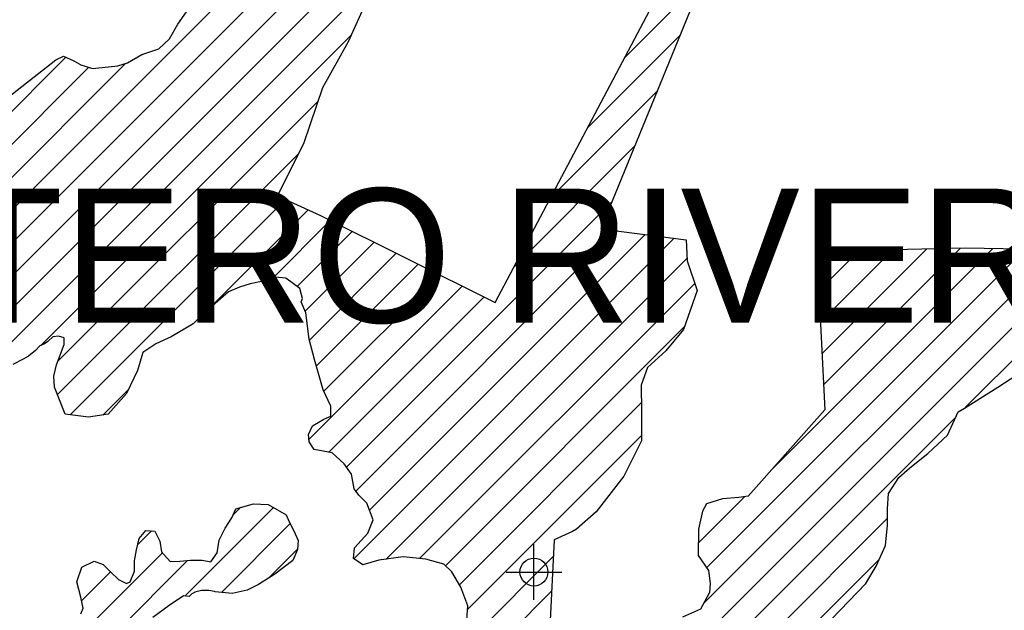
# Model space of a CAD drawing. Extents: x 164148 to 384280, y 737816 to 848299.
# Tile 16 of 41: x 253013 to 261832, y 774470 to 779759. Entities that reach past the tile are written whole.
import ezdxf
from ezdxf.enums import TextEntityAlignment as Align

# ---------------------------------------------------------------- set-up
doc = ezdxf.new("R2010")
doc.units = 0
doc.header["$LTSCALE"] = 1200
doc.header["$PDMODE"] = 34
doc.header["$PDSIZE"] = 250
doc.layers.get('0').update_dxf_attribs({"linetype": 'CONTINUOUS'})
for name, color, linetype in [('SEC', 2, 'CONTINUOUS'), ('TEXT', 7, 'CONTINUOUS'), ('WETDBA', 11, 'CONTINUOUS'), ('WETFILL', 12, 'CONTINUOUS')]:
    doc.layers.add(name, color=color, linetype=linetype)

# ---------------------------------------------------------------- blocks, each defined once
blk = doc.blocks.new('*X')
at = {"color": 0}
for p, q in [((248216.2, 773327.5), (258043, 783154.3)), ((248767.8, 773584.6), (258060.4, 782877.1)), ((249750, 774272.2), (258077.7, 782600)), ((252266.7, 776494.4), (257157.6, 781385.3)), ((252646.1, 776579.3), (256230.7, 780164)), ((258431.5, 779419.6), (259131.6, 780119.8)), ((253202.5, 776841.2), (255982.9, 779621.7)), ((258101.7, 778795.3), (258928.1, 779621.7)), ((252456, 778450.9), (253427.8, 779422.6)), ((243703.1, 769403.4), (253633.3, 779333.6)), ((243771, 769176.8), (253962.9, 779368.7)), ((257771.9, 778171), (258724.5, 779123.7)), ((253353.2, 776697.4), (255683.4, 779027.6)), ((257442, 777546.7), (258521, 778625.6)), ((253352.1, 776401.8), (255509, 778558.7)), ((261485.2, 776288.6), (263689.3, 778492.7)), ((258897, 773994.9), (263187.8, 778285.8)), ((253465.9, 776221.1), (255393.6, 778148.8)), ((255941.1, 775751.2), (258317.5, 778127.6)), ((254714.5, 777175.2), (255595.7, 778056.3)), ((255279.6, 777445.8), (255795.2, 777961.4)), ((255497.9, 777369.5), (255991.8, 777863.5)), ((256005.1, 774931.7), (258875.4, 777802)), ((256022.7, 775538.3), (258353.4, 777869)), ((256145.8, 775366.9), (258614.4, 777835.5)), ((255570.9, 777148.1), (256188.4, 777765.5)), ((259744.8, 775726.3), (261727, 777708.5)), ((260213.5, 776489.5), (261435.3, 777711.3)), ((255607.8, 776890.4), (256384.9, 777667.6)), ((256295.7, 774927.7), (258990.9, 777622.9)), ((259138.9, 774531.4), (262307.1, 777699.6)), ((259164.3, 774851.3), (262017.1, 777704)), ((260170.3, 777329.8), (260514.5, 777674)), ((260184.7, 777049.7), (260833, 777698)), ((260199.1, 776769.6), (261134.1, 777704.6)), ((255670.6, 776658.7), (256581.5, 777569.7)), ((255738.3, 776431.9), (256778.1, 777471.7)), ((255604.3, 776003.4), (256974.7, 777373.8)), ((256595.4, 774933), (259059.1, 777396.6)), ((255781.5, 775886.1), (257171.3, 777275.9)), ((256825.6, 774868.6), (258965.8, 777008.9)), ((253757.9, 776218.6), (253986.5, 776447.2)), ((256950.9, 774699.5), (258581.4, 776329.9)), ((258998.9, 773802.4), (261397.5, 776201)), ((257023.5, 774477.6), (258581.1, 776035.2)), ((259092.2, 775073.7), (259506.7, 775488.2)), ((254493.1, 774597.7), (255285.5, 775390.1)), ((254923, 775322.1), (254993.1, 775392.2)), ((254820.1, 774630.2), (255435.9, 775246)), ((259109.9, 773618.8), (260785.8, 775294.7)), ((254069.8, 775058), (254193.6, 775181.8)), ((253121.1, 773814.7), (254291.2, 774984.8)), ((255241.3, 774756.9), (255500.9, 775016.5)), ((253184.3, 773583.4), (254517, 774916.2)), ((256917.2, 774076.7), (257791.8, 774951.4)), ((258941.8, 773156.2), (260711.9, 774926.3)), ((253566.8, 774554.9), (253826.9, 774815.1)), ((253568, 774850.6), (253575.9, 774858.6)), ((256384.9, 773249.9), (257776.9, 774641.9))]:
    blk.add_line(p, q, dxfattribs=at)

msp = doc.modelspace()

# ---------------------------------------------------------------- linework, layer by layer
at = {"layer": 'SEC', "color": 0}
msp.add_point((257619, 774812.4), dxfattribs=at)
at = {"layer": 'WETDBA', "color": 0}
for points in [[(256205.4, 780119.1), (255955.4, 779560.1), (255724.7, 779149), (255557.2, 778656.8), (255323.3, 778181), (255706.2, 778005.7), (257272.4, 777225.5), (259090.1, 780666.4)], [(259308.6, 780552.8), (258218.8, 777886.3), (258981.6, 777788.3), (258992.2, 777598.4), (259079.9, 777333.9), (258957.1, 776983.9), (258799.2, 776793.8), (258636.1, 776643.5), (258580.5, 776486.9), (258581.8, 776251.8), (258581, 775986.4), (258425, 775671.4), (258175.1, 775351.8), (258001.5, 775197), (257962.8, 775176.3), (257799.1, 775101.1), (257752.7, 774138.9)], [(252838.9, 779008.8), (253336.8, 779400.2), (253405.7, 779432.9), (253498.1, 779389.7), (253561.4, 779356.2), (253666.2, 779323.2), (253753, 779331.8), (253893, 779347.4), (253978.7, 779373.5), (254108, 779446.4), (254259.6, 779499.5), (254354.9, 779589), (254430.1, 779718.8), (254507.2, 779829.6)], [(262503.6, 777696.5), (261480.5, 777712.3), (260576, 777692.3), (260158.1, 777568.1), (260225, 776266.8), (259537.2, 775492.6), (259453, 775480.5), (259308.2, 775468.3), (259163.7, 775422.3), (259128, 775358), (259094.1, 775197.9), (259090.4, 774960.5), (259181.2, 774826.2), (259198.4, 774709), (259192.7, 774628.6), (259111.3, 774481.4), (258950.5, 774407.5)], [(257014.5, 774341.4), (257025.6, 774508.8), (256963.6, 774678.4), (256882.1, 774813.9), (256811.5, 774882.2), (256651.7, 774926.5), (256449, 774949.9), (256230.1, 774918.2), (256087.2, 774878), (256001.5, 774934), (256013, 775030.5), (256130.4, 775159.9), (256179.2, 775279.8), (256121.9, 775429.2), (256051.2, 775501.8), (256008.4, 775556.8), (255985.9, 775689.6), (255918.2, 775782.6), (255811.7, 775880.9), (255651, 775908.9), (255606.3, 775978), (255601.1, 776043.8), (255635.5, 776123.3), (255736.5, 776180.7), (255798.9, 776209.8), (255800.1, 776298.2), (255732.4, 776444.6), (255654.4, 776714.9), (255605.3, 776899.6), (255576.7, 777135.4), (255532.8, 777231.8), (255545.3, 777263.8), (255523.3, 777350.9), (255397.4, 777443.1), (255303.7, 777453.3), (255200, 777421.1), (255195.1, 777418.1), (255077.9, 777394), (254981.1, 777364.1), (254882.5, 777322.2), (254665.4, 777132.2), (254567.3, 777035.7), (254369.6, 776920), (254233.9, 776855.9), (254116.9, 776778.2), (254069, 776618.5), (253969.4, 776411.7), (253805.2, 776225.7), (253629.8, 776199.3), (253421.3, 776227), (253325.6, 776468.9), (253320.2, 776566), (253342.2, 776668), (253410.2, 776850.5), (253412.9, 776908.8), (253361.9, 776924.4), (253308.8, 776918), (253264.9, 776876.9), (253234.6, 776855), (253193, 776837.1), (253154, 776795.4), (253092.2, 776745.3), (253043.7, 776718.8), (252952.3, 776670)], [(260284.2, 774389.3), (260592.1, 774710.7), (260683.2, 774863.8), (260768.6, 775049.8), (260785.6, 775233.4), (260786.1, 775379.2), (260795.9, 775516.1), (260886.6, 775658.6), (260986.4, 775745.7), (261145.8, 775873.1), (261321.9, 776037.5), (261418.6, 776246.4), (261474, 776281.6), (261773.4, 776468.3), (262174.5, 776727.3)], [(253560.7, 774438.9), (253581.2, 774488.7), (253559.6, 774587.5), (253525.1, 774725.3), (253569.6, 774855.4), (253678.7, 774910.3), (253761.9, 774879.4), (253829.2, 774812.8), (253897.1, 774744.9), (253968.5, 774708.7), (254003.3, 774725.8), (254042.4, 774819.8), (254042.8, 774914.1), (254058.6, 775010.3), (254082.7, 775112.4), (254144.2, 775185.8), (254222.5, 775179.4), (254268.6, 775088.3), (254282.2, 774995), (254359.9, 774906.2), (254446.4, 774911.2), (254542.7, 774918), (254648.3, 774920), (254724.1, 774904.4), (254781.8, 774986.1), (254799.3, 775098.6), (254853.6, 775204.9), (254911.8, 775297.3), (254949.1, 775380), (255107.8, 775424.2), (255239, 775417.1), (255398.5, 775324.7), (255427.5, 775263.5), (255467, 775181.4), (255505.8, 775096.5), (255500.9, 775015.4), (255459.8, 774915.7), (255298.9, 774792.5), (255152.6, 774702.1), (255051.1, 774651.6), (254916, 774619.9), (254763.4, 774636.3), (254759.2, 774638.3), (254706.8, 774647.5), (254642, 774647.3), (254581.8, 774632.3), (254577.6, 774630.8), (254553.4, 774616.1), (254532.2, 774592.3), (254480.6, 774599.4), (254352.5, 774514.4), (254204.5, 774407)]]:
    msp.add_lwpolyline(points, dxfattribs=at)

# ---------------------------------------------------------------- block references
msp.add_blockref('*X', (0, 0), dxfattribs=at)
msp.add_blockref('*X', (0, 0), dxfattribs=at)
at = {"layer": 'WETFILL', "color": 0}
msp.add_blockref('*X', (0, 0), dxfattribs=at)
msp.add_blockref('*X', (0, 0), dxfattribs=at)
msp.add_blockref('*X', (0, 0), dxfattribs=at)
msp.add_blockref('*X', (0, 0), dxfattribs=at)
msp.add_blockref('*X', (0, 0), dxfattribs=at)
msp.add_blockref('*X', (0, 0), dxfattribs=at)
msp.add_blockref('*X', (0, 0), dxfattribs=at)
msp.add_blockref('*X', (0, 0), dxfattribs=at)
msp.add_blockref('*X', (0, 0), dxfattribs=at)
msp.add_blockref('*X', (0, 0), dxfattribs=at)
msp.add_blockref('*X', (0, 0), dxfattribs=at)
msp.add_blockref('*X', (0, 0), dxfattribs=at)
msp.add_blockref('*X', (0, 0), dxfattribs=at)
msp.add_blockref('*X', (0, 0), dxfattribs=at)
msp.add_blockref('*X', (0, 0), dxfattribs=at)
msp.add_blockref('*X', (0, 0), dxfattribs=at)
msp.add_blockref('*X', (0, 0), dxfattribs=at)
msp.add_blockref('*X', (0, 0), dxfattribs=at)
msp.add_blockref('*X', (0, 0), dxfattribs=at)
msp.add_blockref('*X', (0, 0), dxfattribs=at)
msp.add_blockref('*X', (0, 0), dxfattribs=at)
msp.add_blockref('*X', (0, 0), dxfattribs=at)
msp.add_blockref('*X', (0, 0), dxfattribs=at)
msp.add_blockref('*X', (0, 0), dxfattribs=at)
msp.add_blockref('*X', (0, 0), dxfattribs=at)
msp.add_blockref('*X', (0, 0), dxfattribs=at)
msp.add_blockref('*X', (0, 0), dxfattribs=at)
msp.add_blockref('*X', (0, 0), dxfattribs=at)
msp.add_blockref('*X', (0, 0), dxfattribs=at)
msp.add_blockref('*X', (0, 0), dxfattribs=at)
msp.add_blockref('*X', (0, 0), dxfattribs=at)
msp.add_blockref('*X', (0, 0), dxfattribs=at)
msp.add_blockref('*X', (0, 0), dxfattribs=at)
msp.add_blockref('*X', (0, 0), dxfattribs=at)
msp.add_blockref('*X', (0, 0), dxfattribs=at)
msp.add_blockref('*X', (0, 0), dxfattribs=at)
msp.add_blockref('*X', (0, 0), dxfattribs=at)
msp.add_blockref('*X', (0, 0), dxfattribs=at)
msp.add_blockref('*X', (0, 0), dxfattribs=at)
msp.add_blockref('*X', (0, 0), dxfattribs=at)
msp.add_blockref('*X', (0, 0), dxfattribs=at)
msp.add_blockref('*X', (0, 0), dxfattribs=at)
msp.add_blockref('*X', (0, 0), dxfattribs=at)
msp.add_blockref('*X', (0, 0), dxfattribs=at)
msp.add_blockref('*X', (0, 0), dxfattribs=at)
msp.add_blockref('*X', (0, 0), dxfattribs=at)
msp.add_blockref('*X', (0, 0), dxfattribs=at)
msp.add_blockref('*X', (0, 0), dxfattribs=at)
msp.add_blockref('*X', (0, 0), dxfattribs=at)
msp.add_blockref('*X', (0, 0), dxfattribs=at)
msp.add_blockref('*X', (0, 0), dxfattribs=at)

# ---------------------------------------------------------------- texts
at = {"layer": 'TEXT', "color": 0}
msp.add_text('ESTERO RIVER', height=1200, dxfattribs=at).set_placement((256256.6, 777047.1), align=Align.CENTER)

doc.saveas('drawing.dxf')
